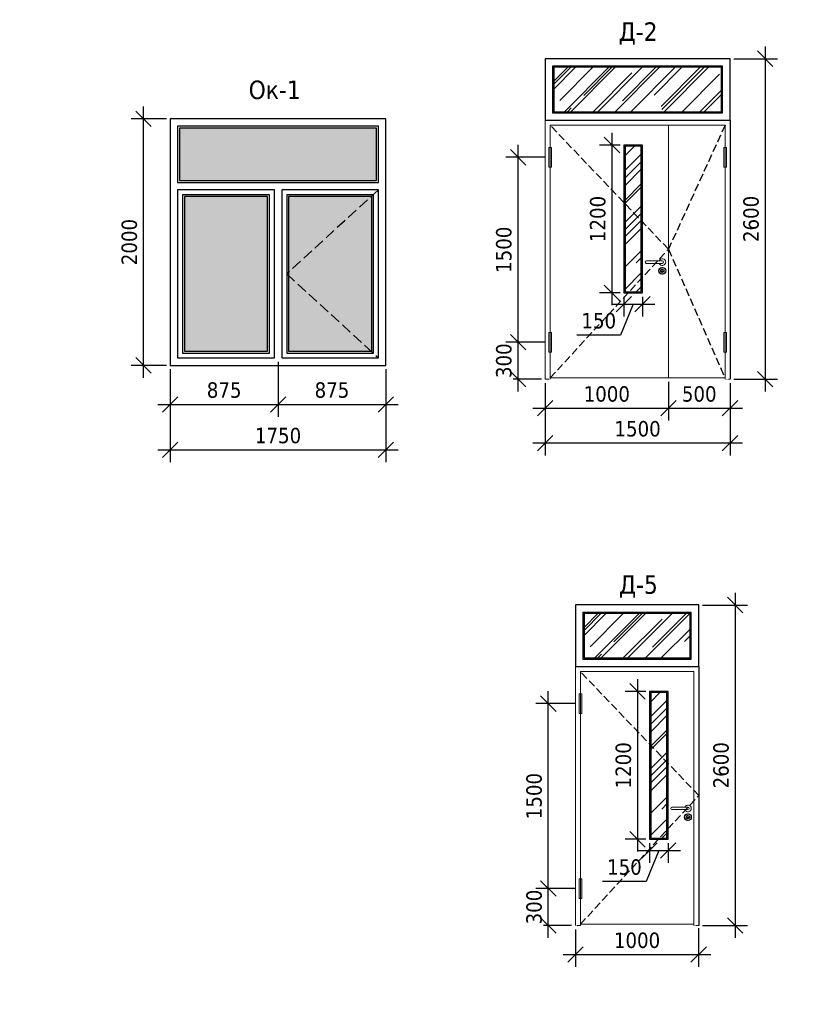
# Model space of a CAD drawing. Header units: millimetres. Extents: x 1112040 to 6903494, y -332921 to -150905.
# Tile 142 of 150: x 2131956 to 2144771, y -230887 to -214914. Entities that reach past the tile are written whole.
import ezdxf

# ---------------------------------------------------------------- set-up
doc = ezdxf.new("R2010")
doc.units = ezdxf.units.MM
doc.linetypes.add('GOST2.303 4', pattern=[7, 5, -2, 0])
doc.linetypes.add('HID', pattern=[0.375, 0.25, -0.125])
doc.layers.add('doors', color=7, linetype='Continuous', lineweight=20)
doc.layers.add('потолок', color=7, linetype='Continuous')
doc.styles.get("Standard").update_dxf_attribs({"font": 'isocpeui.ttf'})
doc.styles.add('Tahoma', font='tahoma.ttf')
doc.styles.add('ГОСТ 2.304', font='CS_Gost2304.shx')
doc.dimstyles.new('СПДС', dxfattribs={"dimscale": 100, "dimtxt": 2.5, "dimasz": 2.5, "dimexe": 2, "dimexo": 0.625, "dimgap": 1, "dimtad": 1, "dimdec": 0, "dimtxsty": 'ГОСТ 2.304', "dimblk": 'OBLIQUE', "dimblk1": 'OBLIQUE', "dimblk2": 'OBLIQUE', "dimcen": 2.5, "dimdle": 2, "dimadec": 0, "dimazin": 2, "dimtfac": 0.75, "dimtdec": 4, "dimtmove": 1, "dimatfit": 3, "dimfxl": 1, "dimtfill": 1, "dimtolj": 1, "dimarcsym": 1})

# ---------------------------------------------------------------- blocks, each defined once
blk = doc.blocks.new('_Oblique')
at = {"color": 0, "linetype": 'ByBlock', "lineweight": -2}
blk.add_line((-0.5, -0.5), (0.5, 0.5), dxfattribs=at)
blk = doc.blocks.new('*D3553')
at = {"color": 0, "lineweight": -2, "ltscale": 75, "transparency": 16777216}
for p, q in [((2140044, -220946), (2140044, -219946)), ((2140480, -220146), (2139844, -220146)), ((2140422, -220746), (2139844, -220746))]:
    blk.add_line(p, q, dxfattribs=at)
at = {"color": 0, "lineweight": 18, "ltscale": 75, "transparency": 16777216, "insert": (2139814, -220446), "char_height": 250, "attachment_point": 5, "rotation": 90, "style": 'Tahoma', "bg_fill": 3, "box_fill_scale": 1.1, "bg_fill_color": 256, "bg_fill_true_color": 13158600, "bg_fill_transparency": 0}
blk.add_mtext('\\A1;300', dxfattribs=at)
at = {"color": 0, "lineweight": -2, "ltscale": 75, "transparency": 16777216, "xscale": 250, "yscale": 250, "zscale": 250}
for p, rotation in [((2140044, -220146), 90), ((2140044, -220746), 270)]:
    blk.add_blockref('_Oblique', p, dxfattribs=dict(at, rotation=rotation))
blk = doc.blocks.new('*D3537')
at = {"color": 0, "lineweight": -2, "ltscale": 75, "transparency": 16777216}
for p, q in [((2140044, -220346), (2140044, -216946)), ((2140480, -217146), (2139844, -217146)), ((2140422, -220146), (2139844, -220146))]:
    blk.add_line(p, q, dxfattribs=at)
at = {"color": 0, "lineweight": -2, "ltscale": 75, "transparency": 16777216, "xscale": 250, "yscale": 250, "zscale": 250}
for p, rotation in [((2140044, -217146), 90), ((2140044, -220146), 270)]:
    blk.add_blockref('_Oblique', p, dxfattribs=dict(at, rotation=rotation))
at = {"color": 0, "lineweight": 18, "ltscale": 75, "transparency": 16777216, "insert": (2139814, -218646), "char_height": 250, "attachment_point": 5, "rotation": 90, "style": 'Tahoma', "bg_fill": 3, "box_fill_scale": 1.1, "bg_fill_color": 256, "bg_fill_true_color": 13158600, "bg_fill_transparency": 0}
blk.add_mtext('\\A1;1500', dxfattribs=at)
blk = doc.blocks.new('*D3538')
at = {"color": 0, "lineweight": -2, "ltscale": 75, "transparency": 16777216}
for p, q in [((2144056, -215346), (2144056, -220946)), ((2143547, -215546), (2144256, -215546)), ((2143547, -220746), (2144256, -220746))]:
    blk.add_line(p, q, dxfattribs=at)
at = {"color": 0, "lineweight": -2, "ltscale": 75, "transparency": 16777216, "xscale": 250, "yscale": 250, "zscale": 250}
for p, rotation in [((2144056, -215546), 90), ((2144056, -220746), 270)]:
    blk.add_blockref('_Oblique', p, dxfattribs=dict(at, rotation=rotation))
at = {"color": 0, "lineweight": 18, "ltscale": 75, "transparency": 16777216, "insert": (2143826, -218146), "char_height": 250, "attachment_point": 5, "rotation": 90, "style": 'Tahoma', "bg_fill": 3, "box_fill_scale": 1.1, "bg_fill_color": 256, "bg_fill_true_color": 13158600, "bg_fill_transparency": 0}
blk.add_mtext('\\A1;2600', dxfattribs=at)
blk = doc.blocks.new('*D3539')
at = {"color": 0, "lineweight": -2, "ltscale": 75, "transparency": 16777216}
for p, q in [((2140484, -220809), (2140484, -221982)), ((2143484, -220809), (2143484, -221982)), ((2143684, -221782), (2140284, -221782))]:
    blk.add_line(p, q, dxfattribs=at)
at = {"color": 0, "lineweight": -2, "ltscale": 75, "transparency": 16777216, "xscale": 250, "yscale": 250, "zscale": 250, "rotation": 180}
blk.add_blockref('_Oblique', (2140484, -221782), dxfattribs=at)
at = {"color": 0, "lineweight": -2, "ltscale": 75, "transparency": 16777216, "xscale": 250, "yscale": 250, "zscale": 250}
blk.add_blockref('_Oblique', (2143484, -221782), dxfattribs=at)
at = {"color": 0, "lineweight": 18, "ltscale": 75, "transparency": 16777216, "insert": (2141984, -221552), "char_height": 250, "attachment_point": 5, "style": 'Tahoma', "bg_fill": 3, "box_fill_scale": 1.1, "bg_fill_color": 256, "bg_fill_true_color": 13158600, "bg_fill_transparency": 0}
blk.add_mtext('\\A1;1500', dxfattribs=at)
blk = doc.blocks.new('*D3540')
at = {"color": 0, "lineweight": -2, "ltscale": 75, "transparency": 16777216}
for p, q in [((2140484, -220809), (2140484, -221417)), ((2142484, -220789), (2142484, -221417)), ((2140284, -221217), (2142684, -221217))]:
    blk.add_line(p, q, dxfattribs=at)
at = {"color": 0, "lineweight": -2, "ltscale": 75, "transparency": 16777216, "xscale": 250, "yscale": 250, "zscale": 250, "rotation": 180}
blk.add_blockref('_Oblique', (2140484, -221217), dxfattribs=at)
at = {"color": 0, "lineweight": -2, "ltscale": 75, "transparency": 16777216, "xscale": 250, "yscale": 250, "zscale": 250}
blk.add_blockref('_Oblique', (2142484, -221217), dxfattribs=at)
at = {"color": 0, "lineweight": 18, "ltscale": 75, "transparency": 16777216, "insert": (2141484, -220987), "char_height": 250, "attachment_point": 5, "style": 'Tahoma', "bg_fill": 3, "box_fill_scale": 1.1, "bg_fill_color": 256, "bg_fill_true_color": 13158600, "bg_fill_transparency": 0}
blk.add_mtext('\\A1;1000', dxfattribs=at)
blk = doc.blocks.new('*D3541')
at = {"color": 0, "lineweight": -2, "ltscale": 75, "transparency": 16777216}
for p, q in [((2142484, -220789), (2142484, -221417)), ((2143484, -220809), (2143484, -221417)), ((2142284, -221217), (2143684, -221217))]:
    blk.add_line(p, q, dxfattribs=at)
at = {"color": 0, "lineweight": 18, "ltscale": 75, "transparency": 16777216, "insert": (2142984, -220987), "char_height": 250, "attachment_point": 5, "style": 'Tahoma', "bg_fill": 3, "box_fill_scale": 1.1, "bg_fill_color": 256, "bg_fill_true_color": 13158600, "bg_fill_transparency": 0}
blk.add_mtext('\\A1;500', dxfattribs=at)
at = {"color": 0, "lineweight": -2, "ltscale": 75, "transparency": 16777216, "xscale": 250, "yscale": 250, "zscale": 250, "rotation": 180}
blk.add_blockref('_Oblique', (2142484, -221217), dxfattribs=at)
at = {"color": 0, "lineweight": -2, "ltscale": 75, "transparency": 16777216, "xscale": 250, "yscale": 250, "zscale": 250}
blk.add_blockref('_Oblique', (2143484, -221217), dxfattribs=at)
blk = doc.blocks.new('*D3554')
at = {"color": 0, "lineweight": -2, "ltscale": 75, "transparency": 16777216}
for p, q in [((2141568, -216747), (2141568, -219547)), ((2141699, -216947), (2141368, -216947)), ((2141699, -219347), (2141368, -219347))]:
    blk.add_line(p, q, dxfattribs=at)
at = {"color": 0, "lineweight": -2, "ltscale": 75, "transparency": 16777216, "xscale": 250, "yscale": 250, "zscale": 250}
for p, rotation in [((2141568, -216947), 90), ((2141568, -219347), 270)]:
    blk.add_blockref('_Oblique', p, dxfattribs=dict(at, rotation=rotation))
at = {"color": 0, "lineweight": 18, "ltscale": 75, "transparency": 16777216, "insert": (2141338, -218147), "char_height": 250, "attachment_point": 5, "rotation": 90, "style": 'Tahoma', "bg_fill": 3, "box_fill_scale": 1.1, "bg_fill_color": 256, "bg_fill_true_color": 13158600, "bg_fill_transparency": 0}
blk.add_mtext('\\A1;1200', dxfattribs=at)
blk = doc.blocks.new('*D3542')
at = {"color": 0, "lineweight": -2, "ltscale": 75, "transparency": 16777216}
for p, q in [((2141761, -219410), (2141761, -219730)), ((2142062, -219410), (2142062, -219730)), ((2141561, -219530), (2142262, -219530)), ((2141912, -219530), (2141709, -220030)), ((2141709, -220030), (2140998, -220030))]:
    blk.add_line(p, q, dxfattribs=at)
at = {"color": 0, "lineweight": -2, "ltscale": 75, "transparency": 16777216, "xscale": 250, "yscale": 250, "zscale": 250}
blk.add_blockref('_Oblique', (2142062, -219530), dxfattribs=at)
at = {"color": 0, "lineweight": 18, "ltscale": 75, "transparency": 16777216, "insert": (2141354, -219800), "char_height": 250, "attachment_point": 5, "style": 'Tahoma', "bg_fill": 3, "box_fill_scale": 1.1, "bg_fill_color": 256, "bg_fill_true_color": 13158600, "bg_fill_transparency": 0}
blk.add_mtext('\\A1;150', dxfattribs=at)
at = {"color": 0, "lineweight": -2, "ltscale": 75, "transparency": 16777216, "xscale": 250, "yscale": 250, "zscale": 250, "rotation": 180}
blk.add_blockref('_Oblique', (2141761, -219530), dxfattribs=at)
blk = doc.blocks.new('*D3555')
at = {"color": 0, "lineweight": -2, "ltscale": 75, "transparency": 16777216}
for p, q in [((2140535, -229809), (2140535, -228809)), ((2140971, -229009), (2140335, -229009)), ((2140913, -229609), (2140335, -229609))]:
    blk.add_line(p, q, dxfattribs=at)
at = {"color": 0, "lineweight": 18, "ltscale": 75, "transparency": 16777216, "insert": (2140305, -229309), "char_height": 250, "attachment_point": 5, "rotation": 90, "style": 'Tahoma', "bg_fill": 3, "box_fill_scale": 1.1, "bg_fill_color": 256, "bg_fill_true_color": 13158600, "bg_fill_transparency": 0}
blk.add_mtext('\\A1;300', dxfattribs=at)
at = {"color": 0, "lineweight": -2, "ltscale": 75, "transparency": 16777216, "xscale": 250, "yscale": 250, "zscale": 250}
for p, rotation in [((2140535, -229009), 90), ((2140535, -229609), 270)]:
    blk.add_blockref('_Oblique', p, dxfattribs=dict(at, rotation=rotation))
blk = doc.blocks.new('*D3543')
at = {"color": 0, "lineweight": -2, "ltscale": 75, "transparency": 16777216}
for p, q in [((2140535, -229209), (2140535, -225809)), ((2140971, -226009), (2140335, -226009)), ((2140913, -229009), (2140335, -229009))]:
    blk.add_line(p, q, dxfattribs=at)
at = {"color": 0, "lineweight": -2, "ltscale": 75, "transparency": 16777216, "xscale": 250, "yscale": 250, "zscale": 250}
for p, rotation in [((2140535, -226009), 90), ((2140535, -229009), 270)]:
    blk.add_blockref('_Oblique', p, dxfattribs=dict(at, rotation=rotation))
at = {"color": 0, "lineweight": 18, "ltscale": 75, "transparency": 16777216, "insert": (2140305, -227509), "char_height": 250, "attachment_point": 5, "rotation": 90, "style": 'Tahoma', "bg_fill": 3, "box_fill_scale": 1.1, "bg_fill_color": 256, "bg_fill_true_color": 13158600, "bg_fill_transparency": 0}
blk.add_mtext('\\A1;1500', dxfattribs=at)
blk = doc.blocks.new('*D3544')
at = {"color": 0, "lineweight": -2, "ltscale": 75, "transparency": 16777216}
for p, q in [((2143569, -224209), (2143569, -229809)), ((2143038, -224409), (2143769, -224409)), ((2143038, -229609), (2143769, -229609))]:
    blk.add_line(p, q, dxfattribs=at)
at = {"color": 0, "lineweight": -2, "ltscale": 75, "transparency": 16777216, "xscale": 250, "yscale": 250, "zscale": 250}
for p, rotation in [((2143569, -224409), 90), ((2143569, -229609), 270)]:
    blk.add_blockref('_Oblique', p, dxfattribs=dict(at, rotation=rotation))
at = {"color": 0, "lineweight": 18, "ltscale": 75, "transparency": 16777216, "insert": (2143339, -227009), "char_height": 250, "attachment_point": 5, "rotation": 90, "style": 'Tahoma', "bg_fill": 3, "box_fill_scale": 1.1, "bg_fill_color": 256, "bg_fill_true_color": 13158600, "bg_fill_transparency": 0}
blk.add_mtext('\\A1;2600', dxfattribs=at)
blk = doc.blocks.new('*D3545')
at = {"color": 0, "lineweight": -2, "ltscale": 75, "transparency": 16777216}
for p, q in [((2140975, -229671), (2140975, -230280)), ((2142975, -229651), (2142975, -230280)), ((2140775, -230080), (2143175, -230080))]:
    blk.add_line(p, q, dxfattribs=at)
at = {"color": 0, "lineweight": -2, "ltscale": 75, "transparency": 16777216, "xscale": 250, "yscale": 250, "zscale": 250, "rotation": 180}
blk.add_blockref('_Oblique', (2140975, -230080), dxfattribs=at)
at = {"color": 0, "lineweight": -2, "ltscale": 75, "transparency": 16777216, "xscale": 250, "yscale": 250, "zscale": 250}
blk.add_blockref('_Oblique', (2142975, -230080), dxfattribs=at)
at = {"color": 0, "lineweight": 18, "ltscale": 75, "transparency": 16777216, "insert": (2141975, -229850), "char_height": 250, "attachment_point": 5, "style": 'Tahoma', "bg_fill": 3, "box_fill_scale": 1.1, "bg_fill_color": 256, "bg_fill_true_color": 13158600, "bg_fill_transparency": 0}
blk.add_mtext('\\A1;1000', dxfattribs=at)
blk = doc.blocks.new('*D3556')
at = {"color": 0, "lineweight": -2, "ltscale": 75, "transparency": 16777216}
for p, q in [((2141984, -225610), (2141984, -228410)), ((2142115, -225810), (2141784, -225810)), ((2142115, -228210), (2141784, -228210))]:
    blk.add_line(p, q, dxfattribs=at)
at = {"color": 0, "lineweight": -2, "ltscale": 75, "transparency": 16777216, "xscale": 250, "yscale": 250, "zscale": 250}
for p, rotation in [((2141984, -225810), 90), ((2141984, -228210), 270)]:
    blk.add_blockref('_Oblique', p, dxfattribs=dict(at, rotation=rotation))
at = {"color": 0, "lineweight": 18, "ltscale": 75, "transparency": 16777216, "insert": (2141754, -227010), "char_height": 250, "attachment_point": 5, "rotation": 90, "style": 'Tahoma', "bg_fill": 3, "box_fill_scale": 1.1, "bg_fill_color": 256, "bg_fill_true_color": 13158600, "bg_fill_transparency": 0}
blk.add_mtext('\\A1;1200', dxfattribs=at)
blk = doc.blocks.new('*D3546')
at = {"color": 0, "lineweight": -2, "ltscale": 75, "transparency": 16777216}
for p, q in [((2141978, -228392), (2142678, -228392)), ((2142328, -228392), (2142125, -228892)), ((2142178, -228272), (2142178, -228592)), ((2142478, -228272), (2142478, -228592)), ((2142125, -228892), (2141414, -228892))]:
    blk.add_line(p, q, dxfattribs=at)
at = {"color": 0, "lineweight": -2, "ltscale": 75, "transparency": 16777216, "xscale": 250, "yscale": 250, "zscale": 250}
blk.add_blockref('_Oblique', (2142478, -228392), dxfattribs=at)
at = {"color": 0, "lineweight": 18, "ltscale": 75, "transparency": 16777216, "insert": (2141770, -228662), "char_height": 250, "attachment_point": 5, "style": 'Tahoma', "bg_fill": 3, "box_fill_scale": 1.1, "bg_fill_color": 256, "bg_fill_true_color": 13158600, "bg_fill_transparency": 0}
blk.add_mtext('\\A1;150', dxfattribs=at)
at = {"color": 0, "lineweight": -2, "ltscale": 75, "transparency": 16777216, "xscale": 250, "yscale": 250, "zscale": 250, "rotation": 180}
blk.add_blockref('_Oblique', (2142178, -228392), dxfattribs=at)
blk = doc.blocks.new('*D3558')
at = {"color": 0, "lineweight": -2, "ltscale": 75, "transparency": 16777216}
for p, q in [((2134399, -220584), (2134399, -221355)), ((2136149, -220464), (2136149, -221355)), ((2134199, -221155), (2136349, -221155))]:
    blk.add_line(p, q, dxfattribs=at)
at = {"color": 0, "lineweight": -2, "ltscale": 75, "transparency": 16777216, "xscale": 250, "yscale": 250, "zscale": 250, "rotation": 180}
blk.add_blockref('_Oblique', (2134399, -221155), dxfattribs=at)
at = {"color": 0, "lineweight": -2, "ltscale": 75, "transparency": 16777216, "xscale": 250, "yscale": 250, "zscale": 250}
blk.add_blockref('_Oblique', (2136149, -221155), dxfattribs=at)
at = {"color": 0, "lineweight": 18, "ltscale": 75, "transparency": 16777216, "insert": (2135274, -220924), "char_height": 250, "attachment_point": 5, "style": 'Tahoma', "bg_fill": 3, "box_fill_scale": 1.1, "bg_fill_color": 256, "bg_fill_true_color": 13158600, "bg_fill_transparency": 0}
blk.add_mtext('\\A1;875', dxfattribs=at)
blk = doc.blocks.new('*D3559')
at = {"color": 0, "lineweight": -2, "ltscale": 75, "transparency": 16777216}
for p, q in [((2136149, -220464), (2136149, -221355)), ((2137899, -220584), (2137899, -221355)), ((2135949, -221155), (2138099, -221155))]:
    blk.add_line(p, q, dxfattribs=at)
at = {"color": 0, "lineweight": -2, "ltscale": 75, "transparency": 16777216, "xscale": 250, "yscale": 250, "zscale": 250, "rotation": 180}
blk.add_blockref('_Oblique', (2136149, -221155), dxfattribs=at)
at = {"color": 0, "lineweight": -2, "ltscale": 75, "transparency": 16777216, "xscale": 250, "yscale": 250, "zscale": 250}
blk.add_blockref('_Oblique', (2137899, -221155), dxfattribs=at)
at = {"color": 0, "lineweight": 18, "ltscale": 75, "transparency": 16777216, "insert": (2137024, -220924), "char_height": 250, "attachment_point": 5, "style": 'Tahoma', "bg_fill": 3, "box_fill_scale": 1.1, "bg_fill_color": 256, "bg_fill_true_color": 13158600, "bg_fill_transparency": 0}
blk.add_mtext('\\A1;875', dxfattribs=at)
blk = doc.blocks.new('*D3560')
at = {"color": 0, "lineweight": -2, "ltscale": 75, "transparency": 16777216}
for p, q in [((2133966, -220721), (2133966, -216321)), ((2134337, -216521), (2133766, -216521)), ((2134337, -220521), (2133766, -220521))]:
    blk.add_line(p, q, dxfattribs=at)
at = {"color": 0, "lineweight": -2, "ltscale": 75, "transparency": 16777216, "xscale": 250, "yscale": 250, "zscale": 250}
for p, rotation in [((2133966, -216521), 90), ((2133966, -220521), 270)]:
    blk.add_blockref('_Oblique', p, dxfattribs=dict(at, rotation=rotation))
at = {"color": 0, "lineweight": 18, "ltscale": 75, "transparency": 16777216, "insert": (2133736, -218521), "char_height": 250, "attachment_point": 5, "rotation": 90, "style": 'Tahoma', "bg_fill": 3, "box_fill_scale": 1.1, "bg_fill_color": 256, "bg_fill_true_color": 13158600, "bg_fill_transparency": 0}
blk.add_mtext('\\A1;2000', dxfattribs=at)
blk = doc.blocks.new('*D3550')
at = {"color": 0, "lineweight": -2, "ltscale": 75, "transparency": 16777216}
for p, q in [((2134399, -220774), (2134399, -222092)), ((2137899, -220774), (2137899, -222092)), ((2134199, -221892), (2138099, -221892))]:
    blk.add_line(p, q, dxfattribs=at)
at = {"color": 0, "lineweight": -2, "ltscale": 75, "transparency": 16777216, "xscale": 250, "yscale": 250, "zscale": 250, "rotation": 180}
blk.add_blockref('_Oblique', (2134399, -221892), dxfattribs=at)
at = {"color": 0, "lineweight": -2, "ltscale": 75, "transparency": 16777216, "xscale": 250, "yscale": 250, "zscale": 250}
blk.add_blockref('_Oblique', (2137899, -221892), dxfattribs=at)
at = {"color": 0, "lineweight": 18, "ltscale": 75, "transparency": 16777216, "insert": (2136149, -221662), "char_height": 250, "attachment_point": 5, "style": 'Tahoma', "bg_fill": 3, "box_fill_scale": 1.1, "bg_fill_color": 256, "bg_fill_true_color": 13158600, "bg_fill_transparency": 0}
blk.add_mtext('\\A1;1750', dxfattribs=at)

msp = doc.modelspace()

# ---------------------------------------------------------------- hatches: boundary and pattern name
at = {"lineweight": 13, "ltscale": 10000, "true_color": 0xb3daff}
h = msp.add_hatch(dxfattribs=at)
h.set_pattern_fill('AR-RROOF', color=141, scale=15, angle=45)
h.set_pattern_definition([(45, (226466.1, -466336.82), (323.28922, 862.10459), [5715, -762, 1905, -381]), (45, (226689.7, -465843.8), (-627.7199, 88.90454), [1143, -125.73, 2286, -285.75]), (45, (226371.82, -465973.12), (1220.416807, 1581.423103), [3048, -533.4, 1524, -381])])
h.paths.add_polyline_path([(2140624.3, -216406.2), (2143344.3, -216406.2), (2143344.3, -215686.2), (2140624.3, -215686.2)])
h = msp.add_hatch(color=141, dxfattribs=at)
h.dxf.hatch_style = 1
h.set_gradient(color1=(179, 217, 255), color2=(232, 232, 232), name='CURVED')
h.paths.add_polyline_path([(2137669.2, -217782.8), (2136319.2, -217782.8), (2136319.2, -220291.4), (2137669.2, -220291.4)])
h.paths.add_polyline_path([(2135979.2, -217782.8), (2134629.2, -217782.8), (2134629.2, -220291.4), (2135979.2, -220291.4)])
h.paths.add_polyline_path([(2137749.2, -216671.4), (2134549.2, -216671.4), (2134549.2, -217522.8), (2137749.2, -217522.8)])
h = msp.add_hatch(dxfattribs=at)
h.set_pattern_fill('AR-RROOF', color=141, scale=15, angle=45)
h.set_pattern_definition([(45, (2409940.45, 58887.46), (323.28922, 862.1046), [5715, -762, 1905, -381]), (45, (2410164.06, 59380.5), (-627.7199, 88.90454), [1143, -125.73, 2286, -285.75]), (45, (2409846.16, 59251.16), (1220.4168, 1581.4231), [3048, -533.4, 1524, -381])])
h.paths.add_polyline_path([(2141781.4, -216967), (2142041.8, -216967), (2142041.8, -219327.1), (2141781.4, -219327.1)])
h = msp.add_hatch(dxfattribs=at)
h.set_pattern_fill('AR-RROOF', color=141, scale=15, angle=45)
h.set_pattern_definition([(45, (226957.16, -475199.38), (323.28922, 862.10459), [5715, -762, 1905, -381]), (45, (227180.77, -474706.36), (-627.7199, 88.90454), [1143, -125.73, 2286, -285.75]), (45, (226862.87, -474835.68), (1220.416807, 1581.423103), [3048, -533.4, 1524, -381])])
h.paths.add_polyline_path([(2141115.3, -225268.7), (2142835.3, -225268.7), (2142835.3, -224548.7), (2141115.3, -224548.7)])
h = msp.add_hatch(dxfattribs=at)
h.set_pattern_fill('AR-RROOF', color=141, scale=15, angle=45)
h.set_pattern_definition([(45, (2410356.7, 50024.9), (323.28922, 862.1046), [5715, -762, 1905, -381]), (45, (2410580.3, 50517.9), (-627.7199, 88.90454), [1143, -125.73, 2286, -285.75]), (45, (2410262.4, 50388.6), (1220.4168, 1581.4231), [3048, -533.4, 1524, -381])])
h.paths.add_polyline_path([(2142197.7, -225829.6), (2142458, -225829.6), (2142458, -228189.7), (2142197.7, -228189.7)])

# ---------------------------------------------------------------- linework, layer by layer
for p, q in [((2134399.2, -216521.4), (2134399.2, -220521.4)), ((2137899.2, -220521.4), (2137899.2, -216521.4))]:
    msp.add_line(p, q)
for points in [[(2137899.2, -216521.4), (2134399.2, -216521.4), (2134399.2, -220521.4), (2137899.2, -220521.4)], [(2137779.2, -216641.4), (2134519.2, -216641.4), (2134519.2, -217552.8), (2137779.2, -217552.8)], [(2137749.2, -216671.4), (2134549.2, -216671.4), (2134549.2, -217522.8), (2137749.2, -217522.8)], [(2136089.2, -217672.8), (2134519.2, -217672.8), (2134519.2, -220401.4), (2136089.2, -220401.4)], [(2137779.2, -217672.8), (2136209.2, -217672.8), (2136209.2, -220401.4), (2137779.2, -220401.4)], [(2136009.2, -217752.8), (2134599.2, -217752.8), (2134599.2, -220321.4), (2136009.2, -220321.4)], [(2135979.2, -217782.8), (2134629.2, -217782.8), (2134629.2, -220291.4), (2135979.2, -220291.4)], [(2137699.2, -217752.8), (2136289.2, -217752.8), (2136289.2, -220321.4), (2137699.2, -220321.4)], [(2137669.2, -217782.8), (2136319.2, -217782.8), (2136319.2, -220291.4), (2137669.2, -220291.4)]]:
    msp.add_lwpolyline(points, close=True)
at = {"ltscale": 75}
for points in [[(2142370.6, -218988), (2142399.9, -218988)], [(2142786.8, -227850.6), (2142816.1, -227850.6)]]:
    msp.add_lwpolyline(points, dxfattribs=at)
for centre, radius in [((2142385.2, -218988), 54.3), ((2142385.2, -218988), 29.3), ((2142801.5, -227850.6), 54.3), ((2142801.5, -227850.6), 29.3)]:
    msp.add_circle(centre, radius, dxfattribs=at)
at = {"layer": 'doors', "lineweight": 20}
for p, q in [((2140484.3, -220746.2), (2140484.3, -216546.2)), ((2140564.3, -220746.2), (2140564.3, -216626.2)), ((2140564.3, -216626.2), (2143404.3, -216626.2)), ((2142484.3, -220726.2), (2142484.3, -216626.2)), ((2143404.3, -216626.2), (2143404.3, -220746.2)), ((2143404.3, -220726.2), (2140564.3, -220726.2)), ((2140975.3, -229608.7), (2140975.3, -225408.7)), ((2141055.3, -229608.7), (2141055.3, -225488.7)), ((2141055.3, -225488.7), (2142895.3, -225488.7)), ((2142895.3, -225488.7), (2142895.3, -229608.7)), ((2142975.3, -229588.7), (2142975.3, -225488.7)), ((2142895.3, -229588.7), (2141055.3, -229588.7))]:
    msp.add_line(p, q, dxfattribs=at)
at = {"layer": 'doors'}
for p, q in [((2142385.2, -218826.2), (2142125.2, -218826.2)), ((2142385.2, -218866.2), (2142125.2, -218866.2)), ((2142801.5, -227688.7), (2142541.5, -227688.7)), ((2142801.5, -227728.7), (2142541.5, -227728.7))]:
    msp.add_line(p, q, dxfattribs=at)
at = {"layer": 'doors', "linetype": 'HID', "lineweight": 5, "ltscale": 0.5}
for p, q in [((2140564.3, -220746.2), (2140484.3, -220746.2)), ((2143484.3, -220746.2), (2143404.3, -220746.2)), ((2141055.3, -229608.7), (2140975.3, -229608.7)), ((2142975.3, -229608.7), (2142895.3, -229608.7))]:
    msp.add_line(p, q, dxfattribs=at)
at = {"layer": 'doors', "lineweight": 20}
for points in [[(2140542.3, -216986.2), (2140542.3, -217306.2), (2140586.3, -217306.2), (2140586.3, -216986.2)], [(2140542.3, -219986.2), (2140542.3, -220306.2), (2140586.3, -220306.2), (2140586.3, -219986.2)], [(2141033.3, -225848.7), (2141033.3, -226168.7), (2141077.3, -226168.7), (2141077.3, -225848.7)], [(2141033.3, -228848.7), (2141033.3, -229168.7), (2141077.3, -229168.7), (2141077.3, -228848.7)]]:
    msp.add_lwpolyline(points, close=True, dxfattribs=at)
at = {"layer": 'doors'}
for centre, radius, start, end in [((2142125.2, -218846.2), 20, 90, 270), ((2142385.2, -218846.2), 54.3, 201.59491, 158.40509), ((2142385.2, -218846.2), 20, 270, 90), ((2142385.2, -218846.2), 20, 270, 90), ((2142385.2, -218988), 54.3, 21.59491, 338.40509), ((2142541.5, -227708.7), 20, 90, 270), ((2142801.5, -227708.7), 54.3, 201.59491, 158.40509), ((2142801.5, -227708.7), 20, 270, 90), ((2142801.5, -227708.7), 20, 270, 90), ((2142801.5, -227850.6), 54.3, 21.59491, 338.40509)]:
    msp.add_arc(centre, radius, start, end, dxfattribs=at)
at = {"layer": 'потолок', "ltscale": 100}
for points in [[(2140604.3, -216426.2), (2143364.3, -216426.2), (2143364.3, -215666.2), (2140604.3, -215666.2)], [(2140624.3, -216406.2), (2143344.3, -216406.2), (2143344.3, -215686.2), (2140624.3, -215686.2)], [(2141095.3, -225288.7), (2142855.3, -225288.7), (2142855.3, -224528.7), (2141095.3, -224528.7)], [(2141115.3, -225268.7), (2142835.3, -225268.7), (2142835.3, -224548.7), (2141115.3, -224548.7)]]:
    msp.add_lwpolyline(points, close=True, dxfattribs=at)
for points in [[(2142061.8, -218866.2), (2142061.8, -216947), (2141761.4, -216947), (2141761.4, -219347.1), (2142061.8, -219347.1), (2142061.8, -218866.2)], [(2142041.8, -218866.2), (2142041.8, -216967), (2141781.4, -216967), (2141781.4, -219327.1), (2142041.8, -219327.1), (2142041.8, -218866.2)], [(2142478, -227728.7), (2142478, -225809.6), (2142177.7, -225809.6), (2142177.7, -228209.7), (2142478, -228209.7), (2142478, -227728.7)], [(2142458, -227728.7), (2142458, -225829.6), (2142197.7, -225829.6), (2142197.7, -228189.7), (2142458, -228189.7), (2142458, -227728.7)]]:
    msp.add_lwpolyline(points, dxfattribs=at)

# ---------------------------------------------------------------- texts
at = {"color": 0, "style": 'Tahoma'}
msp.add_text('Ок-1', height=300, dxfattribs=at).set_placement((2135671.7, -216201.1))
at = {"color": 0, "char_height": 300, "width": 916.11, "attachment_point": 1, "style": 'Tahoma'}
for s, insert in [('Д-2', (2141677.7, -214956.9)), ('Д-5', (2141682.4, -223926.8))]:
    msp.add_mtext(s, dxfattribs=dict(at, insert=insert))
at = {"insert": (2056526.3, -219014.6), "char_height": 220, "width": 2453.238, "attachment_point": 4, "style": 'Tahoma'}
msp.add_mtext('\\pi693.61028;Монтаж \\P\\pi587.23016;стальных \\P\\pi322.46186;плинтусов из \\P\\pi719.83594;гнутого \\P\\pi631.62909;профиля', dxfattribs=at)
at = {"ltscale": 100, "insert": (2009138.5, -227518.2), "char_height": 500, "width": 24639.954, "attachment_point": 1, "style": 'Tahoma'}
msp.add_mtext('\\pi4656.10873;Ведомость объемов работ, выполненных взамен \\P\\pi6242.40826;демонтированных элементов отделки.', dxfattribs=at)

# ---------------------------------------------------------------- next in the draw order: dimensions: what is measured, and where the dimension line sits
at = {"lineweight": 18, "ltscale": 75}
for base, p1, p2, picture, middle in [((2144056.4, -220746.2), (2143484.3, -215546.2), (2143484.3, -220746.2), '*D3538', (2143826.2, -218146.2)), ((2143569.4, -229608.7), (2142975.3, -224408.7), (2142975.3, -229608.7), '*D3544', (2143339.2, -227008.7))]:
    dim = msp.add_linear_dim(base=base, p1=p1, p2=p2, angle=90, dimstyle='СПДС', override={"dimlfac": 0.5, "dimtxsty": 'Tahoma'}, dxfattribs=at)
    dim.commit()
    dim.dimension.update_dxf_attribs({"geometry": picture, "text_midpoint": middle})
for base, p1, p2, picture, middle in [((2141568, -219347.1), (2141761.4, -216947), (2141761.4, -219347.1), '*D3554', (2141568, -218147.1)), ((2140044.3, -220146.2), (2140484.3, -220746.2), (2140542.3, -220146.2), '*D3553', (2140044.3, -220446.2)), ((2141984.3, -228209.7), (2142177.7, -225809.6), (2142177.7, -228209.7), '*D3556', (2141984.3, -227009.6)), ((2140535.4, -229008.7), (2140975.3, -229608.7), (2141033.3, -229008.7), '*D3555', (2140535.4, -229308.7))]:
    dim = msp.add_linear_dim(base=base, p1=p1, p2=p2, angle=90, dimstyle='СПДС', override={"dimlfac": 0.5, "dimtxsty": 'Tahoma'}, dxfattribs=at)
    dim.commit()
    dim.dimension.update_dxf_attribs({"geometry": picture, "text_midpoint": middle, "dimtype": 160})
dim = msp.add_linear_dim(base=(2136149.2, -221155.1), p1=(2134399.2, -220521.4), p2=(2136149.2, -220401.4), dimstyle='СПДС', override={"dimlfac": 0.5, "dimtxsty": 'Tahoma'}, dxfattribs=at)
dim.commit()
dim.dimension.update_dxf_attribs({"geometry": '*D3558', "text_midpoint": (2135274.2, -220924.4)})

# ---------------------------------------------------------------- next in the draw order: linework, layer by layer
at = {"layer": 'doors', "lineweight": 20}
for points in [[(2143426.3, -216986.2), (2143426.3, -217306.2), (2143382.3, -217306.2), (2143382.3, -216986.2)], [(2143426.3, -219986.2), (2143426.3, -220306.2), (2143382.3, -220306.2), (2143382.3, -219986.2)]]:
    msp.add_lwpolyline(points, close=True, dxfattribs=at)
at = {"layer": 'потолок', "ltscale": 100}
for points in [[(2140484.3, -216546.2), (2143484.3, -216546.2), (2143484.3, -215546.2), (2140484.3, -215546.2)], [(2140975.3, -225408.7), (2142975.3, -225408.7), (2142975.3, -224408.7), (2140975.3, -224408.7)]]:
    msp.add_lwpolyline(points, close=True, dxfattribs=at)

# ---------------------------------------------------------------- next in the draw order: texts
at = {"ltscale": 100, "insert": (2110587.3, -214913.7), "char_height": 350, "width": 23176.776, "attachment_point": 1, "style": 'Tahoma'}
msp.add_mtext('\\pi4287.39764;Ведомость объемов работ по установке и ремонту дверей и окон.  ', dxfattribs=at)
at = {"insert": (2075960.9, -225058.2), "char_height": 267.857, "width": 13104.645, "attachment_point": 4, "style": 'Tahoma'}
msp.add_mtext('\\pi257.142;{\\T0.95;Шнур сварочный для горячей спайки швов релина    }', dxfattribs=at)

# ---------------------------------------------------------------- next in the draw order: dimensions: what is measured, and where the dimension line sits
at = {"lineweight": 18, "ltscale": 75}
for base, p1, p2, picture, middle in [((2133966.4, -216521.4), (2134399.2, -220521.4), (2134399.2, -216521.4), '*D3560', (2133736.2, -218521.4)), ((2140044.3, -217146.2), (2140484.3, -220146.2), (2140542.3, -217146.2), '*D3537', (2139814.2, -218646.2)), ((2140535.4, -226008.7), (2140975.3, -229008.7), (2141033.3, -226008.7), '*D3543', (2140305.2, -227508.7))]:
    dim = msp.add_linear_dim(base=base, p1=p1, p2=p2, angle=90, dimstyle='СПДС', override={"dimlfac": 0.5, "dimtxsty": 'Tahoma'}, dxfattribs=at)
    dim.commit()
    dim.dimension.update_dxf_attribs({"geometry": picture, "text_midpoint": middle})
for base, p1, p2, picture, middle in [((2142061.8, -219529.8), (2141761.4, -219347.1), (2142061.8, -219347.1), '*D3542', (2141609.2, -220029.8)), ((2140484.3, -221781.7), (2143484.3, -220746.2), (2140484.3, -220746.2), '*D3539', (2141984.3, -221781.7)), ((2142478, -228392.4), (2142177.7, -228209.7), (2142478, -228209.7), '*D3546', (2142025.4, -228892.4))]:
    dim = msp.add_linear_dim(base=base, p1=p1, p2=p2, angle=180, dimstyle='СПДС', override={"dimlfac": 0.5, "dimtxsty": 'Tahoma'}, dxfattribs=at)
    dim.commit()
    dim.dimension.update_dxf_attribs({"geometry": picture, "text_midpoint": middle, "dimtype": 160})
for base, p1, p2, picture, middle in [((2137899.2, -221155.1), (2136149.2, -220401.4), (2137899.2, -220521.4), '*D3559', (2137024.2, -220924.4)), ((2142975.3, -230080), (2140975.3, -229608.7), (2142975.3, -229588.7), '*D3545', (2141975.3, -229849.8))]:
    dim = msp.add_linear_dim(base=base, p1=p1, p2=p2, dimstyle='СПДС', override={"dimlfac": 0.5, "dimtxsty": 'Tahoma'}, dxfattribs=at)
    dim.commit()
    dim.dimension.update_dxf_attribs({"geometry": picture, "text_midpoint": middle})

# ---------------------------------------------------------------- next in the draw order: linework, layer by layer
at = {"color": 223, "linetype": 'GOST2.303 4', "ltscale": 35, "transparency": 33554559}
msp.add_lwpolyline([(2137779.2, -217672.8), (2136289.2, -219037.1), (2137779.2, -220401.4)], dxfattribs=at)
at = {"ltscale": 100}
msp.add_lwpolyline([(2140975.3, -225408.7), (2142975.3, -225408.7), (2142975.3, -229608.7)], dxfattribs=at)
at = {"color": 223, "linetype": 'GOST2.303 4', "ltscale": 25}
msp.add_lwpolyline([(2141055.3, -229588.7), (2142975.3, -227498.7), (2141055.3, -225488.7)], dxfattribs=at)

# ---------------------------------------------------------------- next in the draw order: texts
at = {"ltscale": 100, "insert": (2125265.7, -215834.6), "char_height": 300, "width": 4048.483, "attachment_point": 1, "style": 'Tahoma'}
msp.add_mtext('\\pi1246.53828;Единица \\P\\pi958.52619; измерения ', dxfattribs=at)
at = {"style": 'Tahoma'}
for s, insert, char_height, width, attachment_point in [('\\pi468.14353;Плинтус из\\P\\pi617.00182;пластика \\P\\pi1179.33896; ', (2029173.7, -218173.3), 220, 2453.238, 4), ('\\pi-560,l560,t560;{\\T0.95;1.^IКерамогранитная плитка} {\\fTahoma|b0|i0|c162|p34;(}нескользящие{\\fTahoma|b0|i0|c162|p34;) - }600x600x{\\fTahoma|b0|i0|c162|p34;15}мм{\\fTahoma|b0|i0|c162|p34;.} \\P2.^IСтяжка из цементно{\\fTahoma|b0|i0|c162|p34;-}песчаной смеси {\\fTahoma|b0|i0|c162|p34;(}ЦПС{\\fTahoma|b0|i0|c162|p34;)} М{\\fTahoma|b0|i0|c162|p34;200 c }армированием из композитной арматуры {\\fTahoma|b0|i0|c162|p34;Ø4 }АБК ячейкой {\\fTahoma|b0|i0|c162|p34;150}х{\\fTahoma|b0|i0|c162|p34;150}мм{\\fTahoma|b0|i0|c162|p34;-}2{\\fTahoma|b0|i0|c162|p34;0 }мм{\\fTahoma|b0|i0|c162|p34;.} \\P3.^IЖидкость гидроизоляция \\P4.^IСтяжка из цементно -песчаной смеси (ЦПС) М150-50 мм. \\P5.^IЖ / б плита перекрытия, толщ. 220мм', (2075595.6, -225691.7), 250, 14259.968, 1)]:
    msp.add_mtext(s, dxfattribs=dict(at, insert=insert, char_height=char_height, width=width, attachment_point=attachment_point))
at = {"ltscale": 100, "insert": (1278866.5, -225091.9), "char_height": 812.25, "width": 30724.842, "attachment_point": 1, "line_spacing_factor": 0.862598}
msp.add_mtext("\\pi677.61802;Toshkent viloyati, Qibray tumani, Ma'rifat MFY, Qoramurt \\P\\pi3956.15439;ko'chasida 50 o'rinli “Xospis” binosini qurish \\P\\pi6614.11944;(qo'shimcha ishlar va o'zgarishlar) ", dxfattribs=at)

# ---------------------------------------------------------------- next in the draw order: dimensions: what is measured, and where the dimension line sits
at = {"lineweight": 18, "ltscale": 75}
for base, p1, p2, picture, middle in [((2137899.2, -221892.2), (2134399.2, -220711.1), (2137899.2, -220711.1), '*D3550', (2136149.2, -221662.1)), ((2142484.3, -221217.4), (2140484.3, -220746.2), (2142484.3, -220726.2), '*D3540', (2141484.3, -220987.3))]:
    dim = msp.add_linear_dim(base=base, p1=p1, p2=p2, dimstyle='СПДС', override={"dimlfac": 0.5, "dimtxsty": 'Tahoma'}, dxfattribs=at)
    dim.commit()
    dim.dimension.update_dxf_attribs({"geometry": picture, "text_midpoint": middle})

# ---------------------------------------------------------------- next in the draw order: texts
at = {"insert": (2029347.1, -222732.8), "char_height": 220, "width": 1959.808, "attachment_point": 4, "style": 'Tahoma'}
msp.add_mtext('\\pi320.06418;Плинтус из \\P\\pi33.85944;керамическая \\P\\pi519.51424;плитка', dxfattribs=at)

# ---------------------------------------------------------------- next in the draw order: dimensions: what is measured, and where the dimension line sits
at = {"lineweight": 18, "ltscale": 75}
dim = msp.add_linear_dim(base=(2143484.3, -221217.4), p1=(2142484.3, -220726.2), p2=(2143484.3, -220746.2), dimstyle='СПДС', override={"dimlfac": 0.5, "dimtxsty": 'Tahoma'}, dxfattribs=at)
dim.commit()
dim.dimension.update_dxf_attribs({"geometry": '*D3541', "text_midpoint": (2142984.3, -221217.4), "dimtype": 160})

# ---------------------------------------------------------------- next in the draw order: linework, layer by layer
at = {"ltscale": 100}
msp.add_lwpolyline([(2140484.3, -216546.2), (2143484.3, -216546.2), (2143484.3, -220746.2)], dxfattribs=at)
at = {"color": 223, "linetype": 'GOST2.303 4', "ltscale": 25}
for points in [[(2140564.3, -220726.2), (2142484.3, -218636.2), (2140564.3, -216626.2)], [(2143404.3, -216626.2), (2142484.3, -218636.2), (2143404.3, -220726.2)]]:
    msp.add_lwpolyline(points, dxfattribs=at)

# ---------------------------------------------------------------- next in the draw order: texts
at = {"ltscale": 100, "char_height": 250, "width": 13445.23, "attachment_point": 1, "style": 'Tahoma'}
for s, insert in [('\\pi-567.3024,l567.3024,t567.3024;1.^IТаркетт - 8мм. \\P2.^IНаливной пол - 4мм.\\P3.^IГрунтовка.\\P4.^IСтяжка из цементно -песч. раствора М150 c армированием из композитной арматуры Ø4 АБК ячейкой 150х150мм- 50мм. \\P\\pi0,l0,tz;    (с выравнением поверхности "верталётом").\\P\\pi-567.3024,l567.3024,t567.3024;5.^IЖ / б плита перекрытия , толщ. - 220 мм.', (2075627, -216346)), ('\\pi-567.3024,l567.3024,t567.3024;1.^IПокрытие-ПВХ линолеум "Релин" -2мм. \\P\\pi0,l0,tz;     с плинтусом сгибом на клею h=70 мм. \\P\\pi-567.3024,l567.3024,t567.3024;2.^IНаливной пол - 4мм.\\P3.^IГрунтовка.\\P4.^IСтяжка из цементно -песч. раствора М150 c армированием из композитной арматуры Ø4 АБК ячейкой 150х150мм- 50мм. \\P\\pi0,l0,tz;    (с выравнением поверхности "верталётом").\\P\\pi-567.3024,l567.3024,t567.3024;5.^IЖ / б плита перекрытия , толщ. - 220 мм.', (2075627, -220966))]:
    msp.add_mtext(s, dxfattribs=dict(at, insert=insert))

doc.saveas('drawing.dxf')
